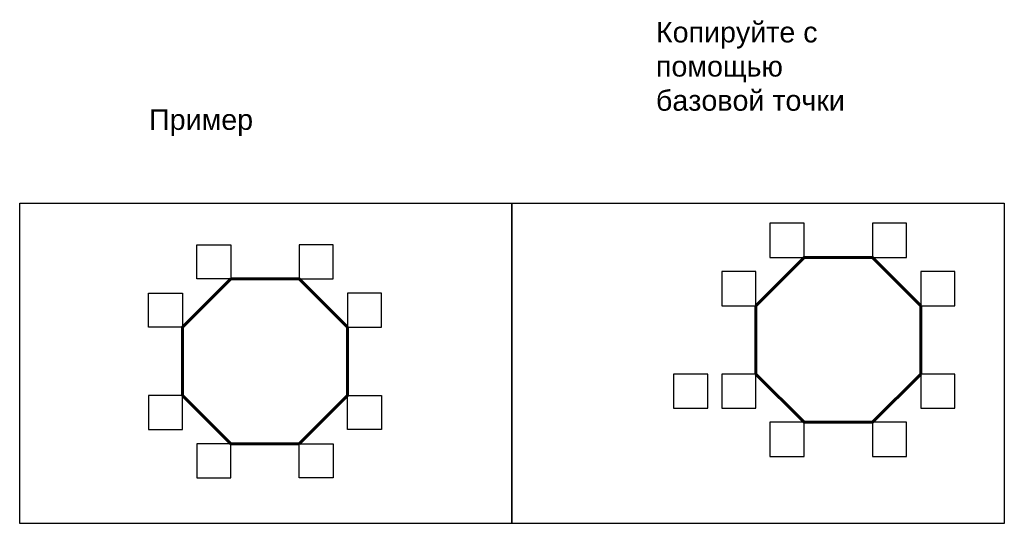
# Model space of a CAD drawing. Header units: millimetres. Extents: x 5285 to 11036, y 30611 to 43933.
# Tile 4 of 4: x 9595 to 11036, y 43094 to 43831. Entities that reach past the tile are written whole.
import ezdxf

# ---------------------------------------------------------------- set-up
doc = ezdxf.new("R2010")
doc.units = ezdxf.units.MM
doc.styles.add('ГОСТ 2.304', font='CS_Gost2304.shx')

msp = doc.modelspace()

# ---------------------------------------------------------------- linework, layer by layer
at = {"lineweight": 60, "ltscale": 10}
for p, q in [((10743, 43482.9), (10672.3, 43412.2)), ((10743, 43482.9), (10843, 43482.9)), ((10843, 43482.9), (10913.7, 43412.2)), ((9903.7, 43451.5), (9833, 43380.8)), ((9903.7, 43451.5), (10003.7, 43451.5)), ((10003.7, 43451.5), (10074.4, 43380.8)), ((10672.3, 43412.2), (10672.3, 43312.2)), ((10913.7, 43412.2), (10913.7, 43312.2)), ((9833, 43380.8), (9833, 43280.8)), ((10074.4, 43380.8), (10074.4, 43280.8)), ((10743, 43241.5), (10672.3, 43312.2)), ((10843, 43241.5), (10913.7, 43312.2)), ((9903.7, 43210.1), (9833, 43280.8)), ((10003.7, 43210.1), (10074.4, 43280.8)), ((10843, 43241.5), (10743, 43241.5)), ((10003.7, 43210.1), (9903.7, 43210.1))]:
    msp.add_line(p, q, dxfattribs=at)
at = {"ltscale": 10}
for points in [[(9594.5, 43562.5), (10315.3, 43562.5), (10315.3, 43093.6), (9594.5, 43093.6)], [(10315.3, 43562.5), (11036.1, 43562.5), (11036.1, 43093.6), (10315.3, 43093.6)]]:
    msp.add_lwpolyline(points, close=True, dxfattribs=at)
at = {"color": 1, "ltscale": 10}
for points in [[(10743, 43532.9), (10693, 43532.9), (10693, 43482.9), (10743, 43482.9)], [(10893, 43532.9), (10843, 43532.9), (10843, 43482.9), (10893, 43482.9)], [(9903.7, 43451.5), (9853.7, 43451.5), (9853.7, 43501.5), (9903.7, 43501.5)], [(10003.7, 43451.5), (10053.7, 43451.5), (10053.7, 43501.5), (10003.7, 43501.5)], [(10672.3, 43462.2), (10622.3, 43462.2), (10622.3, 43412.2), (10672.3, 43412.2)], [(10963.7, 43462.2), (10913.7, 43462.2), (10913.7, 43412.2), (10963.7, 43412.2)], [(9833, 43380.8), (9783, 43380.8), (9783, 43430.8), (9833, 43430.8)], [(10074.4, 43380.8), (10124.4, 43380.8), (10124.4, 43430.8), (10074.4, 43430.8)], [(10601.8, 43312.2), (10551.8, 43312.2), (10551.8, 43262.2), (10601.8, 43262.2)], [(10672.3, 43312.2), (10622.3, 43312.2), (10622.3, 43262.2), (10672.3, 43262.2)], [(10963.7, 43312.2), (10913.7, 43312.2), (10913.7, 43262.2), (10963.7, 43262.2)], [(9833, 43280.8), (9783, 43280.8), (9783, 43230.8), (9833, 43230.8)], [(10074.4, 43280.8), (10124.4, 43280.8), (10124.4, 43230.8), (10074.4, 43230.8)], [(10743, 43241.5), (10693, 43241.5), (10693, 43191.5), (10743, 43191.5)], [(10893, 43241.5), (10843, 43241.5), (10843, 43191.5), (10893, 43191.5)], [(9903.7, 43210.1), (9853.7, 43210.1), (9853.7, 43160.1), (9903.7, 43160.1)], [(10003.7, 43210.1), (10053.7, 43210.1), (10053.7, 43160.1), (10003.7, 43160.1)]]:
    msp.add_lwpolyline(points, close=True, dxfattribs=at)

# ---------------------------------------------------------------- texts
at = {"char_height": 30, "width": 323.848, "attachment_point": 1, "style": 'ГОСТ 2.304'}
for s, insert in [('\\P{\\fArial|b0|i0|c0|p34;Копируйте с помощью базовой точки}', (10526.1, 43877.8)), ('{\\fArial|b0|i0|c0|p34;Пример }', (9784, 43699.7))]:
    msp.add_mtext(s, dxfattribs=dict(at, insert=insert))

doc.saveas('drawing.dxf')
